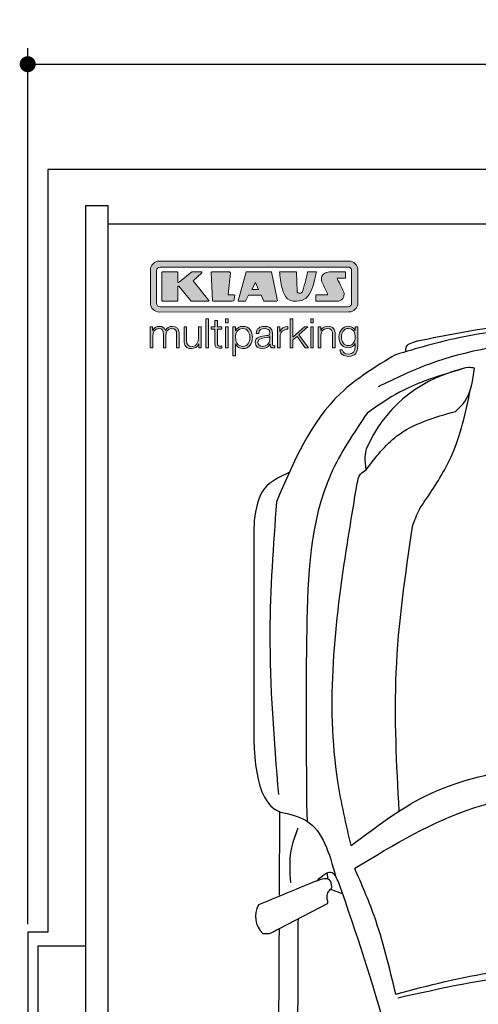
# Model space of a CAD drawing. Header units: millimetres. Extents: x -20 to 5511, y -1152 to 5573.
# Tile 2 of 4: x -20 to 1123, y 3120 to 5573. Entities that reach past the tile are written whole.
import ezdxf

# ---------------------------------------------------------------- set-up
doc = ezdxf.new("R2010")
doc.units = ezdxf.units.MM
for name, color, linetype in [('4', 3, 'Continuous'), ('5', 3, 'Continuous'), ('Car', 10, 'Continuous'), ('Logo', 7, 'Continuous')]:
    doc.layers.add(name, color=color, linetype=linetype)
doc.styles.get("Standard").update_dxf_attribs({"font": 'ISOCP.SHX'})
doc.dimstyles.new('GEN-ISO', dxfattribs={"dimscale": 20, "dimtxt": 3.5, "dimasz": 2, "dimexe": 2, "dimexo": 1, "dimgap": 1.5, "dimtad": 1, "dimdec": 1, "dimdsep": 46, "dimtxsty": 'STANDARD', "dimblk": 'PUNKT', "dimcen": 2, "dimclrd": 256, "dimclre": 256, "dimclrt": 2, "dimadec": 0, "dimazin": 0, "dimtp": 0.1, "dimtm": 0.1, "dimtfac": 0.71, "dimtdec": 1, "dimtmove": 2, "dimatfit": 3, "dimldrblk": 'PUNKT', "dimfxl": 1, "dimtolj": 1, "dimarcsym": 0})

# ---------------------------------------------------------------- blocks, each defined once
blk = doc.blocks.new('PUNKT')
at = {"layer": '4', "color": 0, "linetype": 'ByBlock'}
blk.add_line((-0.5, 0), (-1, 0), dxfattribs=at)
at = {"layer": '4', "color": 0, "linetype": 'ByBlock', "const_width": 0.5}
blk.add_lwpolyline([(-0.25, 0, 1), (0.25, 0, 1)], format="xyb", close=True, dxfattribs=at)
blk = doc.blocks.new('*D6')
at = {"layer": '5', "lineweight": -2}
for p, q in [((0, 3320), (0, 5502.1)), ((5000, 3320), (5000, 5502.1)), ((40, 5462.1), (4960, 5462.1))]:
    blk.add_line(p, q, dxfattribs=at)
at = {"layer": 'DEFPOINTS', "color": 0}
for p in [(5000, 5462.1), (0, 3300), (5000, 3300)]:
    blk.add_point(p, dxfattribs=at)
at = {"layer": '5', "lineweight": -2, "xscale": 40, "yscale": 40, "zscale": 40, "rotation": 180}
blk.add_blockref('PUNKT', (0, 5462.1), dxfattribs=at)
at = {"layer": '5', "lineweight": -2, "xscale": 40, "yscale": 40, "zscale": 40}
blk.add_blockref('PUNKT', (5000, 5462.1), dxfattribs=at)
at = {"layer": '5', "color": 2, "insert": (2500, 5527.1), "char_height": 70, "attachment_point": 5}
blk.add_mtext('500', dxfattribs=at)
blk = doc.blocks.new('KLAUS')
at = {"layer": 'Logo'}
h = blk.add_hatch(color=8, dxfattribs=at)
h.dxf.hatch_style = 2
edge = h.paths.add_edge_path()
edge.add_spline(control_points=[(3.6, 29.09), (2.88, 29.09), (2.3, 28.51), (2.3, 27.8), (2.3, 27.8), (2.3, 16.11), (2.3, 16.11), (2.3, 15.39), (2.88, 14.81), (3.6, 14.81), (3.6, 14.81), (71.16, 14.81), (71.16, 14.81), (71.88, 14.81), (72.46, 15.39), (72.46, 16.11), (72.46, 16.11), (72.46, 27.8), (72.46, 27.8), (72.46, 28.51), (71.88, 29.09), (71.16, 29.09), (71.16, 29.09), (3.6, 29.09), (3.6, 29.09), (3.6, 29.09), (3.6, 29.09), (3.6, 29.09)], knot_values=[0, 0, 0, 0, 1, 1, 1, 2, 2, 2, 3, 3, 3, 4, 4, 4, 5, 5, 5, 6, 6, 6, 7, 7, 7, 8, 8, 8, 9, 9, 9, 9], degree=3, periodic=0)
edge = h.paths.add_edge_path()
edge.add_spline(control_points=[(3.35, 31.23), (3.35, 31.23), (71.47, 31.23), (71.47, 31.23), (73.26, 31.23), (74.71, 29.77), (74.71, 27.99), (74.71, 27.99), (74.71, 16.17), (74.71, 16.17), (74.71, 14.38), (73.26, 12.93), (71.47, 12.93), (71.47, 12.93), (3.35, 12.93), (3.35, 12.93), (1.56, 12.93), (0.11, 14.38), (0.11, 16.17), (0.11, 16.17), (0.11, 27.99), (0.11, 27.99), (0.11, 29.77), (1.56, 31.23), (3.35, 31.23), (3.35, 31.23), (3.35, 31.23), (3.35, 31.23)], knot_values=[0, 0, 0, 0, 1, 1, 1, 2, 2, 2, 3, 3, 3, 4, 4, 4, 5, 5, 5, 6, 6, 6, 7, 7, 7, 8, 8, 8, 9, 9, 9, 9], degree=3, periodic=0)
h = blk.add_hatch(color=8, dxfattribs=at)
h.dxf.hatch_style = 2
edge = h.paths.add_edge_path()
edge.add_spline(control_points=[(4.5, 27.33), (4.5, 27.33), (9.7, 27.33), (9.7, 27.33), (9.84, 27.33), (9.96, 27.22), (9.96, 27.08), (9.96, 27.08), (9.96, 23.69), (9.96, 23.69), (9.96, 23.69), (9.94, 23.64), (10.04, 23.59), (10.14, 23.53), (10.2, 23.57), (10.2, 23.57), (10.2, 23.57), (10.51, 23.75), (10.51, 23.75), (10.51, 23.75), (14.94, 27.33), (14.94, 27.33), (14.94, 27.33), (18.41, 27.33), (18.41, 27.33), (18.41, 27.33), (18.49, 27.33), (18.56, 27.2), (18.65, 27.04), (18.53, 26.91), (18.53, 26.91), (18.53, 26.91), (15.49, 24.11), (15.49, 24.11), (15.49, 24.11), (21.14, 17.06), (21.14, 17.06), (21.14, 17.06), (21.13, 16.91), (21.13, 16.91), (21.08, 16.84), (20.99, 16.82), (20.99, 16.82), (20.99, 16.82), (14.7, 16.82), (14.7, 16.82), (14.7, 16.82), (10.26, 22.17), (10.26, 22.17), (10.26, 22.17), (10.19, 22.24), (10.08, 22.21), (9.97, 22.18), (9.96, 22.11), (9.96, 22.11), (9.96, 22.11), (9.96, 17.08), (9.96, 17.08), (9.96, 16.94), (9.84, 16.82), (9.7, 16.82), (9.7, 16.82), (4.5, 16.82), (4.5, 16.82), (4.36, 16.82), (4.25, 16.94), (4.25, 17.08), (4.25, 17.08), (4.25, 27.08), (4.25, 27.08), (4.25, 27.22), (4.36, 27.33), (4.5, 27.33), (4.5, 27.33), (4.5, 27.33), (4.5, 27.33)], knot_values=[0, 0, 0, 0, 1, 1, 1, 2, 2, 2, 3, 3, 3, 4, 4, 4, 5, 5, 5, 6, 6, 6, 7, 7, 7, 8, 8, 8, 9, 9, 9, 10, 10, 10, 11, 11, 11, 12, 12, 12, 13, 13, 13, 14, 14, 14, 15, 15, 15, 16, 16, 16, 17, 17, 17, 18, 18, 18, 19, 19, 19, 20, 20, 20, 21, 21, 21, 22, 22, 22, 23, 23, 23, 24, 24, 24, 25, 25, 25, 25], degree=3, periodic=0)
h = blk.add_hatch(color=8, dxfattribs=at)
h.dxf.hatch_style = 2
h.paths.add_polyline_path([(22.42, 17.06), (21.97, 27.15), (22.24, 27.33), (28.55, 27.33), (28.86, 26.97), (28.01, 19.08), (30.26, 19.07), (30.44, 18.95), (30.08, 16.95), (29.49, 16.82), (22.6, 16.82)])
h = blk.add_hatch(color=8, dxfattribs=at)
h.paths.add_polyline_path([(36.52, 21.01), (38.93, 21.01), (37.87, 23.57)])
h.paths.add_polyline_path([(34.52, 27.33), (43.65, 27.33), (45.76, 16.94), (45.57, 16.82), (40.83, 16.82), (39.89, 18.95), (35.42, 18.95), (34.27, 16.82), (31.78, 16.82), (31.66, 17)])
h = blk.add_hatch(color=8, dxfattribs=at)
h.dxf.hatch_style = 2
edge = h.paths.add_edge_path()
edge.add_spline(control_points=[(52.69, 27.32), (52.69, 27.32), (52.88, 20.14), (52.88, 20.14), (53.01, 19.89), (53.2, 19.77), (53.43, 19.71), (53.91, 19.59), (54.43, 19.57), (54.64, 20.03), (55.23, 21.34), (56.27, 25.45), (56.6, 27.33), (56.6, 27.33), (59.77, 27.33), (59.77, 27.33), (58.77, 23.9), (58.56, 16.82), (52.63, 16.76), (48.72, 16.72), (48.01, 19.35), (47.27, 22.24), (46.89, 23.68), (46.54, 27.33), (46.54, 27.33), (46.54, 27.33), (52.69, 27.32), (52.69, 27.32), (52.69, 27.32), (52.69, 27.32), (52.69, 27.32)], knot_values=[0, 0, 0, 0, 1, 1, 1, 2, 2, 2, 3, 3, 3, 4, 4, 4, 5, 5, 5, 6, 6, 6, 7, 7, 7, 8, 8, 8, 9, 9, 9, 10, 10, 10, 10], degree=3, periodic=0)
h = blk.add_hatch(color=8, dxfattribs=at)
h.dxf.hatch_style = 2
edge = h.paths.add_edge_path()
edge.add_spline(control_points=[(64.46, 27.33), (64.46, 27.33), (70.31, 27.33), (70.31, 27.33), (70.31, 26.52), (70.31, 26.02), (70.31, 25.12), (70.31, 25.12), (67.3, 25.12), (67.3, 25.12), (67.24, 25.04), (67.25, 25.11), (67.25, 24.91), (67.25, 24.88), (69.73, 20.38), (69.73, 19.57), (69.73, 16.4), (67.22, 16.81), (65.9, 16.82), (65.9, 16.82), (59.59, 16.82), (59.59, 16.82), (59.59, 17.76), (59.59, 18.23), (59.59, 19.14), (59.59, 19.14), (63.75, 19.14), (63.75, 19.14), (63.82, 19.22), (63.81, 19.11), (63.81, 19.31), (63.81, 20.32), (61.58, 23.06), (61.58, 24.63), (61.58, 26.33), (62.83, 27.34), (64.46, 27.33), (64.46, 27.33), (64.46, 27.33), (64.46, 27.33)], knot_values=[0, 0, 0, 0, 1, 1, 1, 2, 2, 2, 3, 3, 3, 4, 4, 4, 5, 5, 5, 6, 6, 6, 7, 7, 7, 8, 8, 8, 9, 9, 9, 10, 10, 10, 11, 11, 11, 12, 12, 12, 13, 13, 13, 13], degree=3, periodic=0)
h = blk.add_hatch(color=30, dxfattribs=at)
h.dxf.hatch_style = 2
edge = h.paths.add_edge_path()
edge.add_spline(control_points=[(0, 0), (0, 0), (0.92, 0), (0.92, 0), (0.92, 0), (0.92, 4.22), (0.92, 4.22), (0.94, 5.8), (1.58, 7), (3.18, 7), (4.35, 7), (4.77, 6.15), (4.76, 5.12), (4.76, 5.12), (4.76, 0), (4.76, 0), (4.76, 0), (5.68, 0), (5.68, 0), (5.68, 0), (5.68, 4.27), (5.68, 4.27), (5.68, 5.68), (6.14, 7), (7.73, 7), (9.05, 7), (9.52, 6.32), (9.52, 5.08), (9.52, 5.08), (9.52, 0), (9.52, 0), (9.52, 0), (10.44, 0), (10.44, 0), (10.44, 0), (10.44, 5.12), (10.44, 5.12), (10.44, 6.91), (9.59, 7.77), (7.94, 7.77), (6.94, 7.77), (5.99, 7.29), (5.54, 6.3), (5.26, 7.29), (4.36, 7.77), (3.37, 7.77), (2.17, 7.77), (1.38, 7.19), (0.89, 6.28), (0.89, 6.28), (0.85, 6.28), (0.85, 6.28), (0.85, 6.28), (0.85, 7.55), (0.85, 7.55), (0.85, 7.55), (0, 7.55), (0, 7.55), (0, 7.55), (0, 0), (0, 0), (0, 0), (0, 0), (0, 0)], knot_values=[0, 0, 0, 0, 1, 1, 1, 2, 2, 2, 3, 3, 3, 4, 4, 4, 5, 5, 5, 6, 6, 6, 7, 7, 7, 8, 8, 8, 9, 9, 9, 10, 10, 10, 11, 11, 11, 12, 12, 12, 13, 13, 13, 14, 14, 14, 15, 15, 15, 16, 16, 16, 17, 17, 17, 18, 18, 18, 19, 19, 19, 20, 20, 20, 21, 21, 21, 21], degree=3, periodic=0)
h = blk.add_hatch(color=30, dxfattribs=at)
h.dxf.hatch_style = 2
edge = h.paths.add_edge_path()
edge.add_spline(control_points=[(18.31, 7.55), (18.31, 7.55), (17.39, 7.55), (17.39, 7.55), (17.39, 7.55), (17.39, 3.59), (17.39, 3.59), (17.39, 2.05), (16.7, 0.56), (15.12, 0.56), (13.66, 0.56), (13.15, 1.27), (13.1, 2.64), (13.1, 2.64), (13.1, 7.55), (13.1, 7.55), (13.1, 7.55), (12.18, 7.55), (12.18, 7.55), (12.18, 7.55), (12.18, 2.65), (12.18, 2.65), (12.18, 0.89), (12.93, -0.22), (14.83, -0.22), (15.96, -0.22), (16.95, 0.35), (17.44, 1.36), (17.44, 1.36), (17.47, 1.36), (17.47, 1.36), (17.47, 1.36), (17.47, 0), (17.47, 0), (17.47, 0), (18.31, 0), (18.31, 0), (18.31, 0), (18.31, 7.55), (18.31, 7.55), (18.31, 7.55), (18.31, 7.55), (18.31, 7.55)], knot_values=[0, 0, 0, 0, 1, 1, 1, 2, 2, 2, 3, 3, 3, 4, 4, 4, 5, 5, 5, 6, 6, 6, 7, 7, 7, 8, 8, 8, 9, 9, 9, 10, 10, 10, 11, 11, 11, 12, 12, 12, 13, 13, 13, 14, 14, 14, 14], degree=3, periodic=0)
h = blk.add_hatch(color=30, dxfattribs=at)
h.dxf.hatch_style = 2
h.paths.add_polyline_path([(20.07, 0), (20.99, 0), (20.99, 10.45), (20.07, 10.45)])
h = blk.add_hatch(color=30, dxfattribs=at)
h.dxf.hatch_style = 2
edge = h.paths.add_edge_path()
edge.add_spline(control_points=[(24.22, 9.82), (24.22, 9.82), (23.3, 9.82), (23.3, 9.82), (23.3, 9.82), (23.3, 7.55), (23.3, 7.55), (23.3, 7.55), (21.98, 7.55), (21.98, 7.55), (21.98, 7.55), (21.98, 6.78), (21.98, 6.78), (21.98, 6.78), (23.3, 6.78), (23.3, 6.78), (23.3, 6.78), (23.3, 1.61), (23.3, 1.61), (23.28, 0.32), (23.71, -0.09), (24.94, -0.09), (25.22, -0.09), (25.48, -0.06), (25.76, -0.06), (25.76, -0.06), (25.76, 0.73), (25.76, 0.73), (25.5, 0.7), (25.23, 0.69), (24.97, 0.69), (24.31, 0.73), (24.22, 1.08), (24.22, 1.68), (24.22, 1.68), (24.22, 6.78), (24.22, 6.78), (24.22, 6.78), (25.76, 6.78), (25.76, 6.78), (25.76, 6.78), (25.76, 7.55), (25.76, 7.55), (25.76, 7.55), (24.22, 7.55), (24.22, 7.55), (24.22, 7.55), (24.22, 9.82), (24.22, 9.82), (24.22, 9.82), (24.22, 9.82), (24.22, 9.82)], knot_values=[0, 0, 0, 0, 1, 1, 1, 2, 2, 2, 3, 3, 3, 4, 4, 4, 5, 5, 5, 6, 6, 6, 7, 7, 7, 8, 8, 8, 9, 9, 9, 10, 10, 10, 11, 11, 11, 12, 12, 12, 13, 13, 13, 14, 14, 14, 15, 15, 15, 16, 16, 16, 17, 17, 17, 17], degree=3, periodic=0)
h = blk.add_hatch(color=30, dxfattribs=at)
h.paths.add_polyline_path([(27.1, 0), (28.03, 0), (28.03, 7.55), (27.1, 7.55)])
h.paths.add_polyline_path([(27.1, 8.98), (28.03, 8.98), (28.03, 10.45), (27.1, 10.45)])
h = blk.add_hatch(color=30, dxfattribs=at)
edge = h.paths.add_edge_path()
edge.add_spline(control_points=[(35.84, 3.78), (35.84, 2.21), (35.12, 0.56), (33.37, 0.56), (31.4, 0.56), (30.72, 2.21), (30.72, 3.78), (30.72, 5.49), (31.33, 7), (33.37, 7), (35.12, 7), (35.84, 5.34), (35.84, 3.78), (35.84, 3.78), (35.84, 3.78), (35.84, 3.78)], knot_values=[0, 0, 0, 0, 1, 1, 1, 2, 2, 2, 3, 3, 3, 4, 4, 4, 5, 5, 5, 5], degree=3, periodic=0)
edge = h.paths.add_edge_path()
edge.add_spline(control_points=[(29.79, -2.8), (29.79, -2.8), (30.72, -2.8), (30.72, -2.8), (30.72, -2.8), (30.72, 1.43), (30.72, 1.43), (30.72, 1.43), (30.74, 1.43), (30.74, 1.43), (31.14, 0.35), (32.24, -0.22), (33.37, -0.22), (35.66, -0.22), (36.76, 1.64), (36.76, 3.78), (36.76, 5.91), (35.66, 7.77), (33.37, 7.77), (32.15, 7.77), (31.1, 7.14), (30.67, 6.12), (30.67, 6.12), (30.64, 6.12), (30.64, 6.12), (30.64, 6.12), (30.64, 7.55), (30.64, 7.55), (30.64, 7.55), (29.79, 7.55), (29.79, 7.55), (29.79, 7.55), (29.79, -2.8), (29.79, -2.8), (29.79, -2.8), (29.79, -2.8), (29.79, -2.8)], knot_values=[0, 0, 0, 0, 1, 1, 1, 2, 2, 2, 3, 3, 3, 4, 4, 4, 5, 5, 5, 6, 6, 6, 7, 7, 7, 8, 8, 8, 9, 9, 9, 10, 10, 10, 11, 11, 11, 12, 12, 12, 12], degree=3, periodic=0)
h = blk.add_hatch(color=30, dxfattribs=at)
edge = h.paths.add_edge_path()
edge.add_spline(control_points=[(43.03, 2.93), (43.04, 1.45), (41.8, 0.56), (40.39, 0.56), (39.53, 0.56), (38.71, 1.13), (38.71, 2.05), (38.71, 3.53), (40.66, 3.51), (42.22, 3.79), (42.47, 3.84), (42.88, 3.91), (43, 4.13), (43, 4.13), (43.03, 4.13), (43.03, 4.13), (43.03, 4.13), (43.03, 2.93), (43.03, 2.93), (43.03, 2.93), (43.03, 2.93), (43.03, 2.93)], knot_values=[0, 0, 0, 0, 1, 1, 1, 2, 2, 2, 3, 3, 3, 4, 4, 4, 5, 5, 5, 6, 6, 6, 7, 7, 7, 7], degree=3, periodic=0)
edge = h.paths.add_edge_path()
edge.add_spline(control_points=[(39.03, 5.24), (39.06, 6.47), (39.91, 7), (41.05, 7), (42.14, 7), (43.03, 6.69), (43.03, 5.45), (43.03, 4.61), (42.6, 4.51), (41.84, 4.42), (39.85, 4.19), (37.79, 4.11), (37.79, 1.99), (37.79, 0.47), (38.93, -0.22), (40.32, -0.22), (41.77, -0.22), (42.43, 0.34), (43.07, 1.32), (43.07, 1.32), (43.1, 1.32), (43.1, 1.32), (43.1, 0.53), (43.25, 0), (44.19, 0), (44.43, 0), (44.58, 0.01), (44.79, 0.06), (44.79, 0.06), (44.79, 0.83), (44.79, 0.83), (44.71, 0.81), (44.6, 0.78), (44.49, 0.78), (44.13, 0.78), (43.95, 0.98), (43.95, 1.33), (43.95, 1.33), (43.95, 5.34), (43.95, 5.34), (43.95, 7.36), (42.5, 7.77), (41.17, 7.77), (39.44, 7.77), (38.2, 7.01), (38.11, 5.24), (38.11, 5.24), (39.03, 5.24), (39.03, 5.24), (39.03, 5.24), (39.03, 5.24), (39.03, 5.24)], knot_values=[0, 0, 0, 0, 1, 1, 1, 2, 2, 2, 3, 3, 3, 4, 4, 4, 5, 5, 5, 6, 6, 6, 7, 7, 7, 8, 8, 8, 9, 9, 9, 10, 10, 10, 11, 11, 11, 12, 12, 12, 13, 13, 13, 14, 14, 14, 15, 15, 15, 16, 16, 16, 17, 17, 17, 17], degree=3, periodic=0)
h = blk.add_hatch(color=30, dxfattribs=at)
h.dxf.hatch_style = 2
edge = h.paths.add_edge_path()
edge.add_spline(control_points=[(45.79, 0), (45.79, 0), (46.71, 0), (46.71, 0), (46.71, 0), (46.71, 4.03), (46.71, 4.03), (46.71, 5.59), (47.85, 6.82), (49.52, 6.73), (49.52, 6.73), (49.52, 7.66), (49.52, 7.66), (48.16, 7.72), (47.14, 7), (46.67, 5.78), (46.67, 5.78), (46.64, 5.78), (46.64, 5.78), (46.64, 5.78), (46.64, 7.55), (46.64, 7.55), (46.64, 7.55), (45.79, 7.55), (45.79, 7.55), (45.79, 7.55), (45.79, 0), (45.79, 0), (45.79, 0), (45.79, 0), (45.79, 0)], knot_values=[0, 0, 0, 0, 1, 1, 1, 2, 2, 2, 3, 3, 3, 4, 4, 4, 5, 5, 5, 6, 6, 6, 7, 7, 7, 8, 8, 8, 9, 9, 9, 10, 10, 10, 10], degree=3, periodic=0)
h = blk.add_hatch(color=30, dxfattribs=at)
h.dxf.hatch_style = 2
h.paths.add_polyline_path([(50.4, 0), (51.32, 0), (51.32, 2.87), (52.82, 4.11), (55.8, 0), (56.96, 0), (53.52, 4.76), (56.74, 7.55), (55.51, 7.55), (51.32, 3.89), (51.32, 10.45), (50.4, 10.45)])
h = blk.add_hatch(color=30, dxfattribs=at)
h.paths.add_polyline_path([(57.74, 0), (58.66, 0), (58.66, 7.55), (57.74, 7.55)])
h.paths.add_polyline_path([(57.74, 8.98), (58.66, 8.98), (58.66, 10.45), (57.74, 10.45)])
h = blk.add_hatch(color=30, dxfattribs=at)
h.dxf.hatch_style = 2
edge = h.paths.add_edge_path()
edge.add_spline(control_points=[(60.41, 0), (60.41, 0), (61.33, 0), (61.33, 0), (61.33, 0), (61.33, 4.41), (61.33, 4.41), (61.36, 5.89), (62.24, 7), (63.7, 7), (65.2, 7), (65.62, 6.02), (65.62, 4.71), (65.62, 4.71), (65.62, 0), (65.62, 0), (65.62, 0), (66.54, 0), (66.54, 0), (66.54, 0), (66.54, 4.86), (66.54, 4.86), (66.54, 6.66), (65.9, 7.77), (63.78, 7.77), (62.71, 7.77), (61.7, 7.16), (61.36, 6.25), (61.36, 6.25), (61.33, 6.25), (61.33, 6.25), (61.33, 6.25), (61.33, 7.55), (61.33, 7.55), (61.33, 7.55), (60.41, 7.55), (60.41, 7.55), (60.41, 7.55), (60.41, 0), (60.41, 0), (60.41, 0), (60.41, 0), (60.41, 0)], knot_values=[0, 0, 0, 0, 1, 1, 1, 2, 2, 2, 3, 3, 3, 4, 4, 4, 5, 5, 5, 6, 6, 6, 7, 7, 7, 8, 8, 8, 9, 9, 9, 10, 10, 10, 11, 11, 11, 12, 12, 12, 13, 13, 13, 14, 14, 14, 14], degree=3, periodic=0)
h = blk.add_hatch(color=30, dxfattribs=at)
edge = h.paths.add_edge_path()
edge.add_spline(control_points=[(71.32, 0.86), (69.62, 0.86), (68.83, 2.34), (68.83, 3.86), (68.83, 5.43), (69.56, 7), (71.32, 7), (73.06, 7), (73.75, 5.34), (73.75, 3.86), (73.75, 2.33), (72.91, 0.86), (71.32, 0.86), (71.32, 0.86), (71.32, 0.86), (71.32, 0.86)], knot_values=[0, 0, 0, 0, 1, 1, 1, 2, 2, 2, 3, 3, 3, 4, 4, 4, 5, 5, 5, 5], degree=3, periodic=0)
edge = h.paths.add_edge_path()
edge.add_spline(control_points=[(74.67, 7.55), (74.67, 7.55), (73.75, 7.55), (73.75, 7.55), (73.75, 7.55), (73.75, 6.25), (73.75, 6.25), (73.75, 6.25), (73.72, 6.25), (73.72, 6.25), (73.35, 7.09), (72.41, 7.77), (71.32, 7.77), (69.13, 7.77), (67.9, 6.05), (67.9, 3.97), (67.9, 1.82), (68.9, 0.09), (71.32, 0.09), (72.4, 0.09), (73.29, 0.72), (73.72, 1.64), (73.72, 1.64), (73.75, 1.64), (73.75, 1.64), (73.75, 1.64), (73.75, 0.61), (73.75, 0.61), (73.75, -1.23), (73.01, -2.24), (71.32, -2.24), (70.29, -2.24), (69.31, -1.85), (69.1, -0.73), (69.1, -0.73), (68.18, -0.73), (68.18, -0.73), (68.31, -2.34), (69.81, -3.02), (71.32, -3.02), (73.79, -3.02), (74.65, -1.64), (74.67, 0.61), (74.67, 0.61), (74.67, 7.55), (74.67, 7.55), (74.67, 7.55), (74.67, 7.55), (74.67, 7.55)], knot_values=[0, 0, 0, 0, 1, 1, 1, 2, 2, 2, 3, 3, 3, 4, 4, 4, 5, 5, 5, 6, 6, 6, 7, 7, 7, 8, 8, 8, 9, 9, 9, 10, 10, 10, 11, 11, 11, 12, 12, 12, 13, 13, 13, 14, 14, 14, 15, 15, 15, 16, 16, 16, 16], degree=3, periodic=0)
at = {"layer": 'Logo', "lineweight": 0}
for points in [[(22.42, 17.06), (21.97, 27.15), (22.24, 27.33), (28.55, 27.33), (28.86, 26.97), (28.01, 19.08), (30.26, 19.07), (30.44, 18.95), (30.08, 16.95), (29.49, 16.82), (22.6, 16.82), (22.42, 17.06), (22.42, 17.06)], [(34.52, 27.33), (43.65, 27.33), (45.76, 16.94), (45.57, 16.82), (40.83, 16.82), (39.89, 18.95), (35.42, 18.95), (34.27, 16.82), (31.78, 16.82), (31.66, 17), (34.52, 27.33), (34.52, 27.33)], [(36.52, 21.01), (38.93, 21.01), (37.87, 23.57), (36.52, 21.01), (36.52, 21.01)], [(20.07, 0), (20.99, 0), (20.99, 10.45), (20.07, 10.45), (20.07, 0), (20.07, 0)], [(27.1, 8.98), (28.03, 8.98), (28.03, 10.45), (27.1, 10.45), (27.1, 8.98), (27.1, 8.98)], [(27.1, 0), (28.03, 0), (28.03, 7.55), (27.1, 7.55), (27.1, 0), (27.1, 0)], [(50.4, 0), (51.32, 0), (51.32, 2.87), (52.82, 4.11), (55.8, 0), (56.96, 0), (53.52, 4.76), (56.74, 7.55), (55.51, 7.55), (51.32, 3.89), (51.32, 10.45), (50.4, 10.45), (50.4, 0), (50.4, 0)], [(57.74, 8.98), (58.66, 8.98), (58.66, 10.45), (57.74, 10.45), (57.74, 8.98), (57.74, 8.98)], [(57.74, 0), (58.66, 0), (58.66, 7.55), (57.74, 7.55), (57.74, 0), (57.74, 0)]]:
    blk.add_lwpolyline(points, dxfattribs=at)
for points, knots in [([(3.35, 31.23), (3.35, 31.23), (71.47, 31.23), (71.47, 31.23), (73.26, 31.23), (74.71, 29.77), (74.71, 27.99), (74.71, 27.99), (74.71, 16.17), (74.71, 16.17), (74.71, 14.38), (73.26, 12.93), (71.47, 12.93), (71.47, 12.93), (3.35, 12.93), (3.35, 12.93), (1.56, 12.93), (0.11, 14.38), (0.11, 16.17), (0.11, 16.17), (0.11, 27.99), (0.11, 27.99), (0.11, 29.77), (1.56, 31.23), (3.35, 31.23), (3.35, 31.23), (3.35, 31.23), (3.35, 31.23)], [0, 0, 0, 0, 1, 1, 1, 2, 2, 2, 3, 3, 3, 4, 4, 4, 5, 5, 5, 6, 6, 6, 7, 7, 7, 8, 8, 8, 9, 9, 9, 9]), ([(3.6, 29.09), (2.88, 29.09), (2.3, 28.51), (2.3, 27.8), (2.3, 27.8), (2.3, 16.11), (2.3, 16.11), (2.3, 15.39), (2.88, 14.81), (3.6, 14.81), (3.6, 14.81), (71.16, 14.81), (71.16, 14.81), (71.88, 14.81), (72.46, 15.39), (72.46, 16.11), (72.46, 16.11), (72.46, 27.8), (72.46, 27.8), (72.46, 28.51), (71.88, 29.09), (71.16, 29.09), (71.16, 29.09), (3.6, 29.09), (3.6, 29.09), (3.6, 29.09), (3.6, 29.09), (3.6, 29.09)], [0, 0, 0, 0, 1, 1, 1, 2, 2, 2, 3, 3, 3, 4, 4, 4, 5, 5, 5, 6, 6, 6, 7, 7, 7, 8, 8, 8, 9, 9, 9, 9]), ([(4.5, 27.33), (4.5, 27.33), (9.7, 27.33), (9.7, 27.33), (9.84, 27.33), (9.96, 27.22), (9.96, 27.08), (9.96, 27.08), (9.96, 23.69), (9.96, 23.69), (9.96, 23.69), (9.94, 23.64), (10.04, 23.59), (10.14, 23.53), (10.2, 23.57), (10.2, 23.57), (10.2, 23.57), (10.51, 23.75), (10.51, 23.75), (10.51, 23.75), (14.94, 27.33), (14.94, 27.33), (14.94, 27.33), (18.41, 27.33), (18.41, 27.33), (18.41, 27.33), (18.49, 27.33), (18.56, 27.2), (18.65, 27.04), (18.53, 26.91), (18.53, 26.91), (18.53, 26.91), (15.49, 24.11), (15.49, 24.11), (15.49, 24.11), (21.14, 17.06), (21.14, 17.06), (21.14, 17.06), (21.13, 16.91), (21.13, 16.91), (21.08, 16.84), (20.99, 16.82), (20.99, 16.82), (20.99, 16.82), (14.7, 16.82), (14.7, 16.82), (14.7, 16.82), (10.26, 22.17), (10.26, 22.17), (10.26, 22.17), (10.19, 22.24), (10.08, 22.21), (9.97, 22.18), (9.96, 22.11), (9.96, 22.11), (9.96, 22.11), (9.96, 17.08), (9.96, 17.08), (9.96, 16.94), (9.84, 16.82), (9.7, 16.82), (9.7, 16.82), (4.5, 16.82), (4.5, 16.82), (4.36, 16.82), (4.25, 16.94), (4.25, 17.08), (4.25, 17.08), (4.25, 27.08), (4.25, 27.08), (4.25, 27.22), (4.36, 27.33), (4.5, 27.33), (4.5, 27.33), (4.5, 27.33), (4.5, 27.33)], [0, 0, 0, 0, 1, 1, 1, 2, 2, 2, 3, 3, 3, 4, 4, 4, 5, 5, 5, 6, 6, 6, 7, 7, 7, 8, 8, 8, 9, 9, 9, 10, 10, 10, 11, 11, 11, 12, 12, 12, 13, 13, 13, 14, 14, 14, 15, 15, 15, 16, 16, 16, 17, 17, 17, 18, 18, 18, 19, 19, 19, 20, 20, 20, 21, 21, 21, 22, 22, 22, 23, 23, 23, 24, 24, 24, 25, 25, 25, 25]), ([(52.69, 27.32), (52.69, 27.32), (52.88, 20.14), (52.88, 20.14), (53.01, 19.89), (53.2, 19.77), (53.43, 19.71), (53.91, 19.59), (54.43, 19.57), (54.64, 20.03), (55.23, 21.34), (56.27, 25.45), (56.6, 27.33), (56.6, 27.33), (59.77, 27.33), (59.77, 27.33), (58.77, 23.9), (58.56, 16.82), (52.63, 16.76), (48.72, 16.72), (48.01, 19.35), (47.27, 22.24), (46.89, 23.68), (46.54, 27.33), (46.54, 27.33), (46.54, 27.33), (52.69, 27.32), (52.69, 27.32), (52.69, 27.32), (52.69, 27.32), (52.69, 27.32)], [0, 0, 0, 0, 1, 1, 1, 2, 2, 2, 3, 3, 3, 4, 4, 4, 5, 5, 5, 6, 6, 6, 7, 7, 7, 8, 8, 8, 9, 9, 9, 10, 10, 10, 10]), ([(64.46, 27.33), (64.46, 27.33), (70.31, 27.33), (70.31, 27.33), (70.31, 26.52), (70.31, 26.02), (70.31, 25.12), (70.31, 25.12), (67.3, 25.12), (67.3, 25.12), (67.24, 25.04), (67.25, 25.11), (67.25, 24.91), (67.25, 24.88), (69.73, 20.38), (69.73, 19.57), (69.73, 16.4), (67.22, 16.81), (65.9, 16.82), (65.9, 16.82), (59.59, 16.82), (59.59, 16.82), (59.59, 17.76), (59.59, 18.23), (59.59, 19.14), (59.59, 19.14), (63.75, 19.14), (63.75, 19.14), (63.82, 19.22), (63.81, 19.11), (63.81, 19.31), (63.81, 20.32), (61.58, 23.06), (61.58, 24.63), (61.58, 26.33), (62.83, 27.34), (64.46, 27.33), (64.46, 27.33), (64.46, 27.33), (64.46, 27.33)], [0, 0, 0, 0, 1, 1, 1, 2, 2, 2, 3, 3, 3, 4, 4, 4, 5, 5, 5, 6, 6, 6, 7, 7, 7, 8, 8, 8, 9, 9, 9, 10, 10, 10, 11, 11, 11, 12, 12, 12, 13, 13, 13, 13]), ([(0, 0), (0, 0), (0.92, 0), (0.92, 0), (0.92, 0), (0.92, 4.22), (0.92, 4.22), (0.94, 5.8), (1.58, 7), (3.18, 7), (4.35, 7), (4.77, 6.15), (4.76, 5.12), (4.76, 5.12), (4.76, 0), (4.76, 0), (4.76, 0), (5.68, 0), (5.68, 0), (5.68, 0), (5.68, 4.27), (5.68, 4.27), (5.68, 5.68), (6.14, 7), (7.73, 7), (9.05, 7), (9.52, 6.32), (9.52, 5.08), (9.52, 5.08), (9.52, 0), (9.52, 0), (9.52, 0), (10.44, 0), (10.44, 0), (10.44, 0), (10.44, 5.12), (10.44, 5.12), (10.44, 6.91), (9.59, 7.77), (7.94, 7.77), (6.94, 7.77), (5.99, 7.29), (5.54, 6.3), (5.26, 7.29), (4.36, 7.77), (3.37, 7.77), (2.17, 7.77), (1.38, 7.19), (0.89, 6.28), (0.89, 6.28), (0.85, 6.28), (0.85, 6.28), (0.85, 6.28), (0.85, 7.55), (0.85, 7.55), (0.85, 7.55), (0, 7.55), (0, 7.55), (0, 7.55), (0, 0), (0, 0), (0, 0), (0, 0), (0, 0)], [0, 0, 0, 0, 1, 1, 1, 2, 2, 2, 3, 3, 3, 4, 4, 4, 5, 5, 5, 6, 6, 6, 7, 7, 7, 8, 8, 8, 9, 9, 9, 10, 10, 10, 11, 11, 11, 12, 12, 12, 13, 13, 13, 14, 14, 14, 15, 15, 15, 16, 16, 16, 17, 17, 17, 18, 18, 18, 19, 19, 19, 20, 20, 20, 21, 21, 21, 21]), ([(18.31, 7.55), (18.31, 7.55), (17.39, 7.55), (17.39, 7.55), (17.39, 7.55), (17.39, 3.59), (17.39, 3.59), (17.39, 2.05), (16.7, 0.56), (15.12, 0.56), (13.66, 0.56), (13.15, 1.27), (13.1, 2.64), (13.1, 2.64), (13.1, 7.55), (13.1, 7.55), (13.1, 7.55), (12.18, 7.55), (12.18, 7.55), (12.18, 7.55), (12.18, 2.65), (12.18, 2.65), (12.18, 0.89), (12.93, -0.22), (14.83, -0.22), (15.96, -0.22), (16.95, 0.35), (17.44, 1.36), (17.44, 1.36), (17.47, 1.36), (17.47, 1.36), (17.47, 1.36), (17.47, 0), (17.47, 0), (17.47, 0), (18.31, 0), (18.31, 0), (18.31, 0), (18.31, 7.55), (18.31, 7.55), (18.31, 7.55), (18.31, 7.55), (18.31, 7.55)], [0, 0, 0, 0, 1, 1, 1, 2, 2, 2, 3, 3, 3, 4, 4, 4, 5, 5, 5, 6, 6, 6, 7, 7, 7, 8, 8, 8, 9, 9, 9, 10, 10, 10, 11, 11, 11, 12, 12, 12, 13, 13, 13, 14, 14, 14, 14]), ([(24.22, 9.82), (24.22, 9.82), (23.3, 9.82), (23.3, 9.82), (23.3, 9.82), (23.3, 7.55), (23.3, 7.55), (23.3, 7.55), (21.98, 7.55), (21.98, 7.55), (21.98, 7.55), (21.98, 6.78), (21.98, 6.78), (21.98, 6.78), (23.3, 6.78), (23.3, 6.78), (23.3, 6.78), (23.3, 1.61), (23.3, 1.61), (23.28, 0.32), (23.71, -0.09), (24.94, -0.09), (25.22, -0.09), (25.48, -0.06), (25.76, -0.06), (25.76, -0.06), (25.76, 0.73), (25.76, 0.73), (25.5, 0.7), (25.23, 0.69), (24.97, 0.69), (24.31, 0.73), (24.22, 1.08), (24.22, 1.68), (24.22, 1.68), (24.22, 6.78), (24.22, 6.78), (24.22, 6.78), (25.76, 6.78), (25.76, 6.78), (25.76, 6.78), (25.76, 7.55), (25.76, 7.55), (25.76, 7.55), (24.22, 7.55), (24.22, 7.55), (24.22, 7.55), (24.22, 9.82), (24.22, 9.82), (24.22, 9.82), (24.22, 9.82), (24.22, 9.82)], [0, 0, 0, 0, 1, 1, 1, 2, 2, 2, 3, 3, 3, 4, 4, 4, 5, 5, 5, 6, 6, 6, 7, 7, 7, 8, 8, 8, 9, 9, 9, 10, 10, 10, 11, 11, 11, 12, 12, 12, 13, 13, 13, 14, 14, 14, 15, 15, 15, 16, 16, 16, 17, 17, 17, 17]), ([(29.79, -2.8), (29.79, -2.8), (30.72, -2.8), (30.72, -2.8), (30.72, -2.8), (30.72, 1.43), (30.72, 1.43), (30.72, 1.43), (30.74, 1.43), (30.74, 1.43), (31.14, 0.35), (32.24, -0.22), (33.37, -0.22), (35.66, -0.22), (36.76, 1.64), (36.76, 3.78), (36.76, 5.91), (35.66, 7.77), (33.37, 7.77), (32.15, 7.77), (31.1, 7.14), (30.67, 6.12), (30.67, 6.12), (30.64, 6.12), (30.64, 6.12), (30.64, 6.12), (30.64, 7.55), (30.64, 7.55), (30.64, 7.55), (29.79, 7.55), (29.79, 7.55), (29.79, 7.55), (29.79, -2.8), (29.79, -2.8), (29.79, -2.8), (29.79, -2.8), (29.79, -2.8)], [0, 0, 0, 0, 1, 1, 1, 2, 2, 2, 3, 3, 3, 4, 4, 4, 5, 5, 5, 6, 6, 6, 7, 7, 7, 8, 8, 8, 9, 9, 9, 10, 10, 10, 11, 11, 11, 12, 12, 12, 12]), ([(39.03, 5.24), (39.06, 6.47), (39.91, 7), (41.05, 7), (42.14, 7), (43.03, 6.69), (43.03, 5.45), (43.03, 4.61), (42.6, 4.51), (41.84, 4.42), (39.85, 4.19), (37.79, 4.11), (37.79, 1.99), (37.79, 0.47), (38.93, -0.22), (40.32, -0.22), (41.77, -0.22), (42.43, 0.34), (43.07, 1.32), (43.07, 1.32), (43.1, 1.32), (43.1, 1.32), (43.1, 0.53), (43.25, 0), (44.19, 0), (44.43, 0), (44.58, 0.01), (44.79, 0.06), (44.79, 0.06), (44.79, 0.83), (44.79, 0.83), (44.71, 0.81), (44.6, 0.78), (44.49, 0.78), (44.13, 0.78), (43.95, 0.98), (43.95, 1.33), (43.95, 1.33), (43.95, 5.34), (43.95, 5.34), (43.95, 7.36), (42.5, 7.77), (41.17, 7.77), (39.44, 7.77), (38.2, 7.01), (38.11, 5.24), (38.11, 5.24), (39.03, 5.24), (39.03, 5.24), (39.03, 5.24), (39.03, 5.24), (39.03, 5.24)], [0, 0, 0, 0, 1, 1, 1, 2, 2, 2, 3, 3, 3, 4, 4, 4, 5, 5, 5, 6, 6, 6, 7, 7, 7, 8, 8, 8, 9, 9, 9, 10, 10, 10, 11, 11, 11, 12, 12, 12, 13, 13, 13, 14, 14, 14, 15, 15, 15, 16, 16, 16, 17, 17, 17, 17]), ([(45.79, 0), (45.79, 0), (46.71, 0), (46.71, 0), (46.71, 0), (46.71, 4.03), (46.71, 4.03), (46.71, 5.59), (47.85, 6.82), (49.52, 6.73), (49.52, 6.73), (49.52, 7.66), (49.52, 7.66), (48.16, 7.72), (47.14, 7), (46.67, 5.78), (46.67, 5.78), (46.64, 5.78), (46.64, 5.78), (46.64, 5.78), (46.64, 7.55), (46.64, 7.55), (46.64, 7.55), (45.79, 7.55), (45.79, 7.55), (45.79, 7.55), (45.79, 0), (45.79, 0), (45.79, 0), (45.79, 0), (45.79, 0)], [0, 0, 0, 0, 1, 1, 1, 2, 2, 2, 3, 3, 3, 4, 4, 4, 5, 5, 5, 6, 6, 6, 7, 7, 7, 8, 8, 8, 9, 9, 9, 10, 10, 10, 10]), ([(60.41, 0), (60.41, 0), (61.33, 0), (61.33, 0), (61.33, 0), (61.33, 4.41), (61.33, 4.41), (61.36, 5.89), (62.24, 7), (63.7, 7), (65.2, 7), (65.62, 6.02), (65.62, 4.71), (65.62, 4.71), (65.62, 0), (65.62, 0), (65.62, 0), (66.54, 0), (66.54, 0), (66.54, 0), (66.54, 4.86), (66.54, 4.86), (66.54, 6.66), (65.9, 7.77), (63.78, 7.77), (62.71, 7.77), (61.7, 7.16), (61.36, 6.25), (61.36, 6.25), (61.33, 6.25), (61.33, 6.25), (61.33, 6.25), (61.33, 7.55), (61.33, 7.55), (61.33, 7.55), (60.41, 7.55), (60.41, 7.55), (60.41, 7.55), (60.41, 0), (60.41, 0), (60.41, 0), (60.41, 0), (60.41, 0)], [0, 0, 0, 0, 1, 1, 1, 2, 2, 2, 3, 3, 3, 4, 4, 4, 5, 5, 5, 6, 6, 6, 7, 7, 7, 8, 8, 8, 9, 9, 9, 10, 10, 10, 11, 11, 11, 12, 12, 12, 13, 13, 13, 14, 14, 14, 14]), ([(74.67, 7.55), (74.67, 7.55), (73.75, 7.55), (73.75, 7.55), (73.75, 7.55), (73.75, 6.25), (73.75, 6.25), (73.75, 6.25), (73.72, 6.25), (73.72, 6.25), (73.35, 7.09), (72.41, 7.77), (71.32, 7.77), (69.13, 7.77), (67.9, 6.05), (67.9, 3.97), (67.9, 1.82), (68.9, 0.09), (71.32, 0.09), (72.4, 0.09), (73.29, 0.72), (73.72, 1.64), (73.72, 1.64), (73.75, 1.64), (73.75, 1.64), (73.75, 1.64), (73.75, 0.61), (73.75, 0.61), (73.75, -1.23), (73.01, -2.24), (71.32, -2.24), (70.29, -2.24), (69.31, -1.85), (69.1, -0.73), (69.1, -0.73), (68.18, -0.73), (68.18, -0.73), (68.31, -2.34), (69.81, -3.02), (71.32, -3.02), (73.79, -3.02), (74.65, -1.64), (74.67, 0.61), (74.67, 0.61), (74.67, 7.55), (74.67, 7.55), (74.67, 7.55), (74.67, 7.55), (74.67, 7.55)], [0, 0, 0, 0, 1, 1, 1, 2, 2, 2, 3, 3, 3, 4, 4, 4, 5, 5, 5, 6, 6, 6, 7, 7, 7, 8, 8, 8, 9, 9, 9, 10, 10, 10, 11, 11, 11, 12, 12, 12, 13, 13, 13, 14, 14, 14, 15, 15, 15, 16, 16, 16, 16]), ([(35.84, 3.78), (35.84, 2.21), (35.12, 0.56), (33.37, 0.56), (31.4, 0.56), (30.72, 2.21), (30.72, 3.78), (30.72, 5.49), (31.33, 7), (33.37, 7), (35.12, 7), (35.84, 5.34), (35.84, 3.78), (35.84, 3.78), (35.84, 3.78), (35.84, 3.78)], [0, 0, 0, 0, 1, 1, 1, 2, 2, 2, 3, 3, 3, 4, 4, 4, 5, 5, 5, 5]), ([(43.03, 2.93), (43.04, 1.45), (41.8, 0.56), (40.39, 0.56), (39.53, 0.56), (38.71, 1.13), (38.71, 2.05), (38.71, 3.53), (40.66, 3.51), (42.22, 3.79), (42.47, 3.84), (42.88, 3.91), (43, 4.13), (43, 4.13), (43.03, 4.13), (43.03, 4.13), (43.03, 4.13), (43.03, 2.93), (43.03, 2.93), (43.03, 2.93), (43.03, 2.93), (43.03, 2.93)], [0, 0, 0, 0, 1, 1, 1, 2, 2, 2, 3, 3, 3, 4, 4, 4, 5, 5, 5, 6, 6, 6, 7, 7, 7, 7]), ([(71.32, 0.86), (69.62, 0.86), (68.83, 2.34), (68.83, 3.86), (68.83, 5.43), (69.56, 7), (71.32, 7), (73.06, 7), (73.75, 5.34), (73.75, 3.86), (73.75, 2.33), (72.91, 0.86), (71.32, 0.86), (71.32, 0.86), (71.32, 0.86), (71.32, 0.86)], [0, 0, 0, 0, 1, 1, 1, 2, 2, 2, 3, 3, 3, 4, 4, 4, 5, 5, 5, 5])]:
    blk.add_open_spline(points, degree=3, knots=knots, dxfattribs=at)

msp = doc.modelspace()

# ---------------------------------------------------------------- linework, layer by layer
msp.add_line((4800, 5063.5), (200, 5063.5))
msp.add_lwpolyline([(5000, 3300), (4950, 3300), (4950, 5200), (50, 5200), (50, 3300), (0, 3300), (0, 1400), (50, 1400), (50, 0), (4950, 0), (4950, 1400), (5000, 1400)], close=True)
for points in [[(145, 250), (145, 5110)], [(145, 5110), (200, 5110), (200, 30), (172.5, 30)], [(200, 5110), (200, 30)], [(145, 3265), (25, 3265), (25, 1465), (145, 1465)]]:
    msp.add_lwpolyline(points)
at = {"layer": 'Car'}
for p, q in [((694.98, 3618.76), (695.95, 3576.7)), ((627.63, 3392.17), (627.79, 3599.61)), ((747.42, 3432.69), (747, 3447.47)), ((754.65, 3407.18), (783.55, 3396.14)), ((606.9, 3298.22), (746.88, 3371.38))]:
    msp.add_line(p, q, dxfattribs=at)
for centre, radius, start, end in [((1155.61, 4370.49), 339.38, 104.39541, 156.68545), ((-5063.2, 1344.21), 6197.21, 15.945352, 19.596216), ((625.85, 3339.44), 58.46, 150.8177, 226.89798), ((592.46, 3352), 55.62, 263.23473, 285.08957)]:
    msp.add_arc(centre, radius, start, end, dxfattribs=at)
for points, knots in [([(1496.64, 4812.08), (1354.29, 4810.92), (1157.12, 4809.3), (969.03, 4753.97), (916.73, 4738.58)], [0, 0, 0, 0, 423.4928418, 586.5833763, 586.5833763, 586.5833763, 586.5833763]), ([(970.85, 4772.9), (1042.97, 4787.58), (1216.18, 4822.84), (1393.14, 4822.46), (1496.43, 4822.24)], [0, 0, 0, 0, 220.2894534, 529.0699843, 529.0699843, 529.0699843, 529.0699843]), ([(874, 4659.51), (916.16, 4679.75), (1049.21, 4743.64), (1264, 4777.12), (1430.56, 4781.89), (1496.73, 4783.79)], [0, 0, 0, 0, 139.9486404, 441.7007564, 640.6521216, 640.6521216, 640.6521216, 640.6521216]), ([(942.64, 4746.19), (942.35, 4749.5), (941.01, 4764.42), (957.79, 4769.19), (970.85, 4772.9)], [0, 0, 0, 0, 9.4355672, 42.5072931, 42.5072931, 42.5072931, 42.5072931]), ([(916.73, 4738.58), (867.76, 4709.13), (727.6, 4624.85), (662.28, 4471.47), (619.78, 4371.68)], [0, 0, 0, 0, 168.365537, 481.9023638, 481.9023638, 481.9023638, 481.9023638]), ([(1090.9, 4705.5), (1030.58, 4687.75), (942.86, 4661.94), (868.88, 4609.27), (845.78, 4592.82)], [0, 0, 0, 0, 186.5227216, 271.2276863, 271.2276863, 271.2276863, 271.2276863]), ([(1066.15, 4597.44), (1074.35, 4605.26), (1103.82, 4633.37), (1109.18, 4675.13), (1113.04, 4705.26)], [0, 0, 0, 0, 33.4316052, 120.1693208, 120.1693208, 120.1693208, 120.1693208]), ([(1113.04, 4705.26), (1108.33, 4705.92), (1094.05, 4707.9), (1080.39, 4702.7), (1071.24, 4699.21)], [0, 0, 0, 0, 14.1183333, 42.7794359, 42.7794359, 42.7794359, 42.7794359]), ([(994.66, 4380.87), (1016.72, 4414.61), (1070.87, 4497.41), (1091.23, 4594.66), (1103.29, 4652.29)], [0, 0, 0, 0, 120.0031783, 294.5713116, 294.5713116, 294.5713116, 294.5713116]), ([(845.78, 4592.82), (812.38, 4543.37), (705.17, 4384.59), (691.62, 4035.43), (693.82, 3762.48), (694.98, 3618.76)], [0, 0, 0, 0, 177.0434798, 568.3902132, 1003.585748, 1003.585748, 1003.585748, 1003.585748]), ([(843.36, 4452.03), (866.88, 4482.85), (923.23, 4556.69), (1013.54, 4582.44), (1066.15, 4597.44)], [0, 0, 0, 0, 113.6549716, 272.306786, 272.306786, 272.306786, 272.306786]), ([(843.36, 4452.03), (841.84, 4462.83), (839.35, 4480.51), (842.66, 4497.99), (843.95, 4504.81)], [0, 0, 0, 0, 32.3883593, 53.0782664, 53.0782664, 53.0782664, 53.0782664]), ([(651.82, 4445.32), (628.15, 4434.28), (577.51, 4410.65), (568.59, 4354.94), (563.84, 4325.27)], [0, 0, 0, 0, 73.7718993, 157.8289351, 157.8289351, 157.8289351, 157.8289351]), ([(820.89, 4417.3), (822.51, 4426.01), (825.29, 4440.97), (838.03, 4448.77), (843.36, 4452.03)], [0, 0, 0, 0, 25.0784399, 43.1020179, 43.1020179, 43.1020179, 43.1020179]), ([(805.76, 3515.69), (793.42, 3568.82), (736.29, 3814.9), (771.6, 4123.5), (812.56, 4367.68), (820.89, 4417.3)], [0, 0, 0, 0, 163.2605713, 756.2228172, 907.4390255, 907.4390255, 907.4390255, 907.4390255]), ([(619.78, 4371.68), (611.83, 4263.23), (594.03, 4020.36), (613.69, 3777.52), (624.57, 3643.13)], [0, 0, 0, 0, 325.7557226, 729.5213164, 729.5213164, 729.5213164, 729.5213164]), ([(958.88, 4310.92), (963.87, 4325.46), (972.47, 4350.55), (988.09, 4371.9), (994.66, 4380.87)], [0, 0, 0, 0, 45.7898489, 78.965923, 78.965923, 78.965923, 78.965923]), ([(925.53, 3601.73), (919.37, 3717.22), (906.69, 3954.69), (941.17, 4190.03), (958.88, 4310.92)], [0, 0, 0, 0, 346.0264285, 711.5314729, 711.5314729, 711.5314729, 711.5314729]), ([(805.76, 3515.69), (865.59, 3561.1), (1063.85, 3711.56), (1318.86, 3718.81), (1496.9, 3723.87)], [0, 0, 0, 0, 221.9805368, 735.5404903, 735.5404903, 735.5404903, 735.5404903]), ([(814.71, 3459.26), (912.01, 3518.33), (1120.93, 3645.16), (1365.98, 3651.75), (1496.92, 3655.26)], [0, 0, 0, 0, 335.6578726, 720.7665859, 720.7665859, 720.7665859, 720.7665859]), ([(627.79, 3599.61), (628.02, 3599.54), (628.62, 3599.36), (629.26, 3599.34), (629.65, 3599.32)], [0, 0, 0, 0, 0.7157941, 1.8958435, 1.8958435, 1.8958435, 1.8958435]), ([(629.65, 3599.32), (652.72, 3594.14), (729.13, 3576.99), (751.44, 3496), (767.02, 3439.47)], [0, 0, 0, 0, 67.7242349, 224.3316277, 224.3316277, 224.3316277, 224.3316277]), ([(672.87, 3559.21), (666.02, 3540.55), (649.98, 3496.82), (652.78, 3450.13), (654.39, 3423.37)], [0, 0, 0, 0, 59.065939, 138.3898169, 138.3898169, 138.3898169, 138.3898169]), ([(917, 3145.85), (901.32, 3211.95), (875.83, 3319.36), (831.69, 3420.4), (814.71, 3459.26)], [0, 0, 0, 0, 203.2133467, 330.2395326, 330.2395326, 330.2395326, 330.2395326]), ([(757.52, 3413.05), (756.51, 3419.73), (753.13, 3442.15), (724.01, 3428.91), (710.87, 3424.37)], [0, 0, 0, 0, 17.6737612, 59.3906544, 59.3906544, 59.3906544, 59.3906544]), ([(775.06, 3422.69), (770.19, 3433.81), (758.22, 3461.12), (733.8, 3439.97), (719.32, 3427.43)], [0, 0, 0, 0, 30.3325988, 74.4848098, 74.4848098, 74.4848098, 74.4848098]), ([(753.62, 3406.07), (755.08, 3407.31), (757.32, 3409.22), (757.46, 3412.06), (757.52, 3413.05)], [0, 0, 0, 0, 5.3936357, 8.285754, 8.285754, 8.285754, 8.285754]), ([(746.08, 3383.54), (746.13, 3388.69), (746.21, 3397.16), (751.54, 3403.57), (753.62, 3406.07)], [0, 0, 0, 0, 14.8396852, 24.3889735, 24.3889735, 24.3889735, 24.3889735]), ([(746.88, 3371.38), (747.35, 3372.83), (748.69, 3376.9), (745.79, 3380.89), (746.08, 3383.54)], [0, 0, 0, 0, 4.4179874, 12.4309043, 12.4309043, 12.4309043, 12.4309043]), ([(775.02, 762.84), (753.7, 979.12), (669.71, 1831.22), (672.19, 2688.18), (674.04, 3327.62)], [0, 0, 0, 0, 651.7606985, 2567.8765597, 2567.8765597, 2567.8765597, 2567.8765597]), ([(626.2, 3308.31), (624.39, 2963.58), (622.06, 2395.99), (624.37, 1828.4), (625.58, 1612.62)], [30.2317921, 30.2317921, 30.2317921, 30.2317921, 135.7738464, 200.5104278, 200.5104278, 200.5104278, 200.5104278]), ([(917, 3145.85), (998.93, 3167.46), (1188.71, 3217.5), (1385.28, 3216.31), (1496.99, 3215.64)], [0, 0, 0, 0, 253.1812978, 586.4098038, 586.4098038, 586.4098038, 586.4098038]), ([(922.06, 3136.68), (1029.16, 3160.56), (1218.67, 3202.81), (1412.64, 3203.25), (1496.99, 3203.43)], [0, 0, 0, 0, 327.9588467, 580.2944516, 580.2944516, 580.2944516, 580.2944516])]:
    msp.add_open_spline(points, degree=3, knots=knots, dxfattribs=at)
for points in [[(563.84, 4325.27), (563.65, 4172), (563.45, 4018.73), (563.26, 3865.46)], [(563.26, 3865.46), (562.52, 3746.6), (561.79, 3627.73), (627.79, 3599.61)], [(710.87, 3424.37), (665.52, 3405.56), (620.17, 3386.75), (574.82, 3367.94)], [(674.04, 3327.62), (674.5, 3329.82), (674.96, 3332.02), (675.38, 3334.01)]]:
    msp.add_open_spline(points, degree=3, dxfattribs=at)

# ---------------------------------------------------------------- block references
at = {"xscale": 6.929133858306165, "yscale": 6.929133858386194, "zscale": 6.929133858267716, "rotation": 0.0110702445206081}
msp.add_blockref('KLAUS', (305.06, 4755.27), dxfattribs=at)

# ---------------------------------------------------------------- dimensions: what is measured, and where the dimension line sits
at = {"layer": '5'}
dim = msp.add_linear_dim(base=(5000, 5462.06), p1=(0, 3300), p2=(5000, 3300), dimstyle='GEN-ISO', override={"dimlfac": 0.1, "dimtolj": 0}, dxfattribs=at)
dim.commit()
dim.dimension.update_dxf_attribs({"geometry": '*D6', "text_midpoint": (2500, 5527.06)})

doc.saveas('drawing.dxf')
